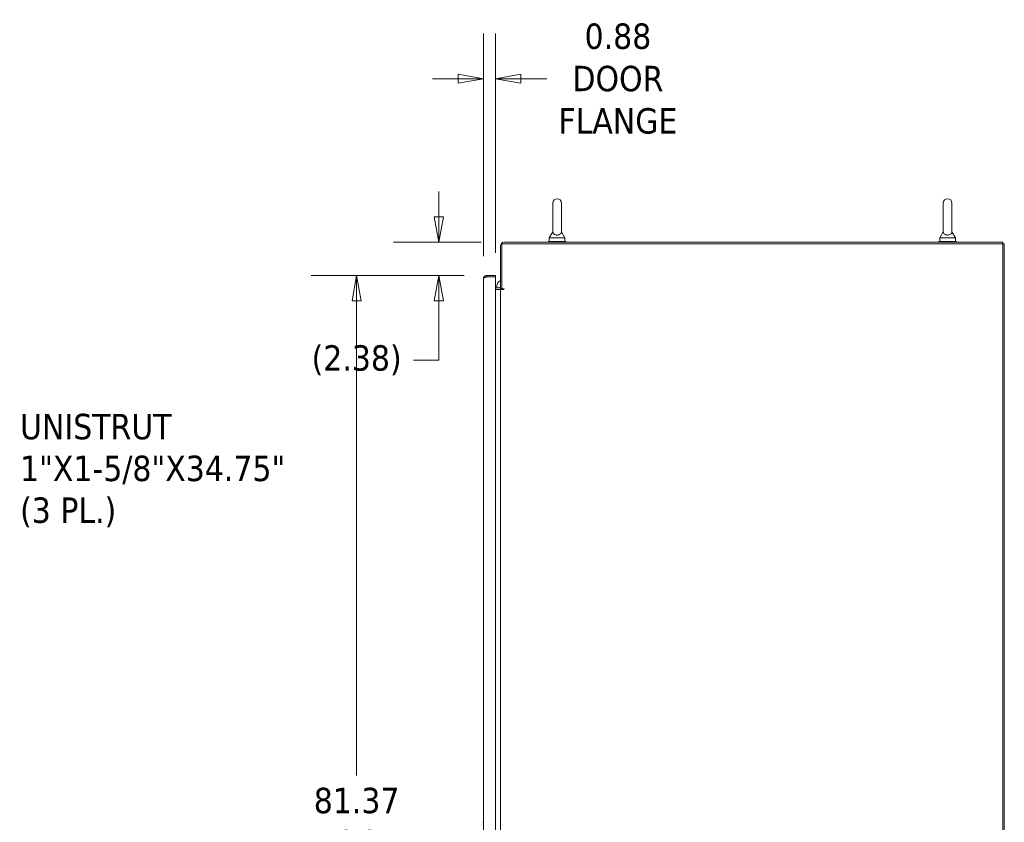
# Model space of a CAD drawing. Header units: inches. Extents: x 16 to 427, y 4 to 276.
# Tile 92 of 111: x 286 to 357, y 167 to 224. Entities that reach past the tile are written whole.
import ezdxf

# ---------------------------------------------------------------- set-up
doc = ezdxf.new("R2010")
doc.units = ezdxf.units.IN
doc.header["$LTSCALE"] = 26
doc.header["$MEASUREMENT"] = 0
doc.layers.get('0').update_dxf_attribs({"lineweight": 0})
for name, color, linetype, lineweight in [('Dimension (ANSI)', 7, 'Continuous', 5), ('Symbol (ANSI)', 7, 'Continuous', 5), ('Visible (ANSI)', 7, 'Continuous', 5)]:
    doc.layers.add(name, color=color, linetype=linetype, lineweight=lineweight)
doc.styles.add('ROMANS', font='tahoma.ttf')
doc.dimstyles.new('Default (ANSI)', dxfattribs={"dimscale": 26, "dimtxt": 0.07, "dimasz": 0.07, "dimexe": 0.125, "dimexo": 0.0625, "dimgap": 0.031496, "dimtad": 0, "dimtih": 1, "dimtoh": 1, "dimrnd": 1e-08, "dimzin": 0, "dimdsep": 46, "dimtxsty": 'ROMANS', "dimblk": 'Filled-1', "dimcen": 0.09, "dimdle": 0.393701, "dimclrd": 256, "dimclre": 256, "dimclrt": 256, "dimadec": 0, "dimazin": 0, "dimtfac": 0.928571, "dimtofl": 0, "dimtmove": 0, "dimatfit": 3, "dimfxl": 1, "dimtolj": 1, "dimtzin": 0, "dimlwd": -1, "dimlwe": -1, "dimarcsym": 0})
doc.dimstyles.new('Default (ANSI)$7', dxfattribs={"dimscale": 26, "dimtxt": 0.07, "dimasz": 0.098425, "dimexe": 0.125, "dimexo": 0.0625, "dimgap": 0.031496, "dimtad": 0, "dimtih": 1, "dimtoh": 1, "dimrnd": 1e-08, "dimzin": 0, "dimdsep": 46, "dimtxsty": 'ROMANS', "dimblk": 'Filled-1', "dimcen": 0.09, "dimdle": 0.393701, "dimclrd": 256, "dimclre": 256, "dimclrt": 256, "dimadec": 0, "dimazin": 0, "dimtfac": 0.928571, "dimtofl": 0, "dimtmove": 0, "dimatfit": 3, "dimfxl": 1, "dimtolj": 1, "dimtzin": 0, "dimlwd": -1, "dimlwe": -1, "dimarcsym": 0})

# ---------------------------------------------------------------- blocks, each defined once
blk = doc.blocks.new('Filled-1')
at = {"color": 0}
for p, q in [((0, 0), (-1, 0.179)), ((-1, 0.179), (-1, -0.179)), ((-1, 0), (0, 0)), ((-1, -0.179), (0, 0))]:
    blk.add_line(p, q, dxfattribs=at)
at = {"color": 0, "flags": 128}
blk.add_lwpolyline([(-1, -0.179), (0, 0), (-1, 0.179), (-1, -0.179)], dxfattribs=at)
at = {"color": 0}
blk.add_solid([(-1, -0.179), (0, 0), (-1, 0.179), (-1, -0.179)], dxfattribs=at)
blk = doc.blocks.new('*D21')
at = {"layer": 'Defpoints', "color": 0, "transparency": 16777216}
for p in [(310.161, 205.765), (319.493, 205.765), (319.493, 124.39)]:
    blk.add_point(p, dxfattribs=at)
at = {"layer": 'Dimension (ANSI)', "transparency": 16777216}
for p, q in [((317.868, 205.765), (306.911, 205.765)), ((310.161, 203.945), (310.161, 169.914)), ((310.161, 126.21), (310.161, 160.242)), ((317.868, 124.39), (306.911, 124.39))]:
    blk.add_line(p, q, dxfattribs=at)
at = {"layer": 'Dimension (ANSI)', "transparency": 16777216, "xscale": 1.820000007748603, "yscale": 1.820000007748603, "zscale": 1.820000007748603}
for p, rotation in [((310.161, 205.765), 90), ((310.161, 124.39), 270)]:
    blk.add_blockref('Filled-1', p, dxfattribs=dict(at, rotation=rotation))
at = {"layer": 'Dimension (ANSI)', "transparency": 16777216, "insert": (310.161, 165.078), "char_height": 1.82, "attachment_point": 5, "style": 'ROMANS'}
blk.add_mtext('\\A1;81.37\\PDOOR\\PHEIGHT', dxfattribs=at)
blk = doc.blocks.new('*D22')
at = {"layer": 'Defpoints', "color": 0, "transparency": 16777216}
for p in [(316.055, 208.14), (320.715, 208.14), (319.493, 205.765)]:
    blk.add_point(p, dxfattribs=at)
at = {"layer": 'Dimension (ANSI)', "transparency": 16777216}
for p, q in [((316.055, 209.96), (316.055, 211.78)), ((319.09, 208.14), (312.805, 208.14)), ((317.868, 205.765), (312.805, 205.765)), ((316.055, 203.945), (316.055, 199.686)), ((316.055, 199.686), (314.235, 199.686))]:
    blk.add_line(p, q, dxfattribs=at)
at = {"layer": 'Dimension (ANSI)', "transparency": 16777216, "xscale": 1.820000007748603, "yscale": 1.820000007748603, "zscale": 1.820000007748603}
for p, rotation in [((316.055, 208.14), 270), ((316.055, 205.765), 90)]:
    blk.add_blockref('Filled-1', p, dxfattribs=dict(at, rotation=rotation))
at = {"layer": 'Dimension (ANSI)', "transparency": 16777216, "insert": (310.161, 199.686), "char_height": 1.82, "attachment_point": 5, "style": 'ROMANS'}
blk.add_mtext('\\A1;(2.38)', dxfattribs=at)
blk = doc.blocks.new('*D23')
at = {"layer": 'Defpoints', "color": 0, "transparency": 16777216}
for p in [(319.25, 219.861), (319.25, 205.523), (320.125, 205.765)]:
    blk.add_point(p, dxfattribs=at)
at = {"layer": 'Dimension (ANSI)', "transparency": 16777216}
for p, q in [((319.25, 207.148), (319.25, 223.111)), ((320.125, 207.39), (320.125, 223.111)), ((317.43, 219.861), (315.61, 219.861)), ((321.945, 219.861), (323.81, 219.861))]:
    blk.add_line(p, q, dxfattribs=at)
at = {"layer": 'Dimension (ANSI)', "transparency": 16777216, "xscale": 1.820000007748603, "yscale": 1.820000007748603, "zscale": 1.820000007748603}
blk.add_blockref('Filled-1', (319.25, 219.861), dxfattribs=at)
at = {"layer": 'Dimension (ANSI)', "transparency": 16777216, "xscale": 1.820000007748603, "yscale": 1.820000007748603, "zscale": 1.820000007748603, "rotation": 180}
blk.add_blockref('Filled-1', (320.125, 219.861), dxfattribs=at)
at = {"layer": 'Dimension (ANSI)', "transparency": 16777216, "insert": (328.895, 219.861), "char_height": 1.82, "attachment_point": 5, "style": 'ROMANS'}
blk.add_mtext('\\A1;\\fTahoma|b0|i0;\\H1.8200;0.88\\P\\fTahoma|b0|i0;\\H1.8200;DOOR\\P\\fTahoma|b0|i0;\\H1.8200;FLANGE', dxfattribs=at)

msp = doc.modelspace()

# ---------------------------------------------------------------- linework, layer by layer
at = {"layer": 'Visible (ANSI)'}
for p, q in [((324.2252, 210.9528), (324.2252, 208.8928)), ((324.8452, 208.8928), (324.8452, 210.9528)), ((352.2252, 210.9528), (352.2252, 208.8928)), ((352.8452, 208.8928), (352.8452, 210.9528)), ((324.2252, 208.8928), (323.9752, 208.4528)), ((323.9752, 208.4528), (325.0952, 208.4528)), ((323.9752, 208.4528), (323.9752, 208.2028)), ((324.8452, 208.8928), (325.0952, 208.4528)), ((325.0952, 208.4528), (325.0952, 208.2028)), ((352.2252, 208.8928), (351.9752, 208.4528)), ((351.9752, 208.4528), (353.0952, 208.4528)), ((351.9752, 208.4528), (351.9752, 208.2028)), ((352.8452, 208.8928), (353.0952, 208.4528)), ((353.0952, 208.4528), (353.0952, 208.2028)), ((320.4727, 207.8977), (320.4727, 204.8163)), ((320.5747, 208.0383), (320.5747, 204.7966)), ((356.4957, 208.0383), (320.5747, 208.0383)), ((356.4957, 208.1403), (320.7153, 208.1403)), ((325.1602, 208.2028), (323.9102, 208.2028)), ((323.9102, 208.2028), (323.9102, 208.1403)), ((325.1602, 208.2028), (325.1602, 208.1403)), ((353.1602, 208.2028), (351.9102, 208.2028)), ((351.9102, 208.2028), (351.9102, 208.1403)), ((353.1602, 208.2028), (353.1602, 208.1403)), ((356.4957, 208.0383), (356.4957, 208.1403)), ((356.5977, 208.0383), (356.4957, 208.0383)), ((356.4957, 118.1173), (356.4957, 208.0383)), ((356.5977, 208.0383), (356.5977, 118.1173)), ((319.2504, 124.633), (319.2504, 205.5227)), ((320.1254, 205.7653), (319.493, 205.7653)), ((319.493, 205.6633), (319.493, 205.7653)), ((319.493, 205.6633), (320.1254, 205.6633)), ((319.493, 205.6626), (320.1254, 205.6626)), ((320.1254, 205.6633), (320.1254, 205.7653)), ((320.1254, 205.6626), (320.1254, 124.493)), ((320.1254, 204.8673), (320.3789, 204.8673)), ((320.1254, 204.7653), (320.3789, 204.7653)), ((320.3789, 204.7653), (320.4727, 204.7653)), ((320.4727, 204.8163), (320.5747, 204.8163)), ((320.4727, 125.3903), (320.4727, 204.7653)), ((320.7153, 204.7653), (320.4727, 204.7653)), ((320.5747, 204.7966), (320.7153, 204.7966)), ((319.206, 166.5664), (319.2504, 166.5664)), ((319.2504, 166.5664), (319.206, 166.5664)), ((319.2061, 166.5664), (319.2504, 166.5664))]:
    msp.add_line(p, q, dxfattribs=at)
for centre, radius, start, end in [((324.5352, 210.9528), 0.31, 0, 180), ((352.5352, 210.9528), 0.31, 0, 180), ((320.7153, 207.8977), 0.2426, 90, 180), ((320.7012, 204.9655), 0.5, 117.201404, 191.323854), ((320.3789, 204.9611), 0.0938, 270, 0), ((320.3789, 204.9611), 0.1958, 270, 312.314257), ((320.7153, 204.781), 0.0156, 270, 90)]:
    msp.add_arc(centre, radius, start, end, dxfattribs=at)
msp.add_ellipse((319.3347, 166.5664), major_axis=(-0.129, 0), ratio=0.0012735, start_param=6.2219218, end_param=6.2830041, dxfattribs=at)
for points, knots in [([(324.8452, 208.8928), (324.8452, 208.8928), (324.8453, 208.8891), (324.8441, 208.8677), (324.8418, 208.8472), (324.8236, 208.7954), (324.8051, 208.7652), (324.7538, 208.7192), (324.7261, 208.7016), (324.6646, 208.6763), (324.633, 208.6677), (324.5677, 208.6583), (324.5353, 208.6571), (324.472, 208.6616), (324.4422, 208.6669), (324.3847, 208.6837), (324.3581, 208.6953), (324.3079, 208.7254), (324.2862, 208.7446), (324.2468, 208.7935), (324.2359, 208.8222), (324.2259, 208.8647), (324.2253, 208.883), (324.2252, 208.8919), (324.2252, 208.8928), (324.2252, 208.8928)], [0, 0, 0, 0, 0.06292404, 0.06292404, 0.14907055, 0.14907055, 0.25610509, 0.25610509, 0.336116, 0.336116, 0.40328218, 0.40328218, 0.46536928, 0.46536928, 0.52564713, 0.52564713, 0.59143372, 0.59143372, 0.67079373, 0.67079373, 0.78259067, 0.78259067, 0.8847232, 0.8847232, 0.91423809, 0.91423809, 0.91423809, 0.91423809]), ([(352.8452, 208.8928), (352.8452, 208.8928), (352.8453, 208.8891), (352.8441, 208.8677), (352.8418, 208.8472), (352.8236, 208.7954), (352.8051, 208.7652), (352.7538, 208.7192), (352.7261, 208.7016), (352.6646, 208.6763), (352.633, 208.6677), (352.5677, 208.6583), (352.5353, 208.6571), (352.472, 208.6616), (352.4422, 208.6669), (352.3847, 208.6837), (352.3581, 208.6953), (352.3079, 208.7254), (352.2862, 208.7446), (352.2468, 208.7935), (352.2359, 208.8222), (352.2259, 208.8647), (352.2253, 208.883), (352.2252, 208.8919), (352.2252, 208.8928), (352.2252, 208.8928)], [0, 0, 0, 0, 0.06292404, 0.06292404, 0.14907055, 0.14907055, 0.25610509, 0.25610509, 0.336116, 0.336116, 0.40328218, 0.40328218, 0.46536928, 0.46536928, 0.52564713, 0.52564713, 0.59143372, 0.59143372, 0.67079373, 0.67079373, 0.78259067, 0.78259067, 0.8847232, 0.8847232, 0.91423809, 0.91423809, 0.91423809, 0.91423809]), ([(319.493, 205.7653), (319.4212, 205.7653), (319.35, 205.7315), (319.3047, 205.6757), (319.2699, 205.6328), (319.2504, 205.5779), (319.2504, 205.5227)], [0, 0, 0, 0, 0.8887074, 0.8887074, 0.8887074, 1.5707963, 1.5707963, 1.5707963, 1.5707963]), ([(319.2504, 205.5227), (319.2504, 205.5491), (319.2843, 205.5755), (319.3401, 205.6019), (319.3829, 205.6221), (319.4379, 205.6424), (319.493, 205.6626)], [0, 0, 0, 0, 0.8887074, 0.8887074, 0.8887074, 1.5707963, 1.5707963, 1.5707963, 1.5707963]), ([(319.3989, 205.627), (319.4052, 205.6328), (319.412, 205.638), (319.4193, 205.6424), (319.4413, 205.656), (319.4672, 205.6633), (319.493, 205.6633)], [0.83656317, 0.83656317, 0.83656317, 0.83656317, 1.01853754, 1.01853754, 1.01853754, 1.57079633, 1.57079633, 1.57079633, 1.57079633])]:
    msp.add_open_spline(points, degree=3, knots=knots, dxfattribs=at)
msp.add_open_spline([(319.206, 166.5664), (319.206, 166.5664), (319.206, 166.5664), (319.2061, 166.5664)], degree=3, dxfattribs=at)

# ---------------------------------------------------------------- texts
at = {"layer": 'Symbol (ANSI)', "insert": (286.0312, 191.771), "char_height": 1.82, "width": 19.468395, "attachment_point": 4, "line_spacing_factor": 0.987884, "style": 'ROMANS'}
msp.add_mtext('{\\fTahoma|b0|i0;UNISTRUT\\P\\fTahoma|b0|i0;1"X1-5/8"X34.75"\\P\\fTahoma|b0|i0;(3 PL.)}', dxfattribs=at)

# ---------------------------------------------------------------- dimensions: what is measured, and where the dimension line sits
at = {"layer": 'Dimension (ANSI)'}
for base, p1, p2, angle, text, override, picture, middle in [((319.2504135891, 219.8608652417), (320.1254135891, 205.7653390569), (319.2504135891, 205.5227140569), 180, '\\fTahoma|b0|i0;\\H1.8200;<>\\P\\fTahoma|b0|i0;\\H1.8200;DOOR\\P\\fTahoma|b0|i0;\\H1.8200;FLANGE', {"dimgap": 0.031496, "dimtih": 0, "dimtoh": 0, "dimdec": 2, "dimtol": 0, "dimlim": 0, "dimtp": 0, "dimtm": 0, "dimtdec": 2, "dimatfit": 1}, '*D23', (328.894661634, 219.8608652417)), ((316.0545852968, 208.1403390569), (319.4930385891, 205.7653390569), (320.7152885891, 208.1403390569), 90, '(<>)', {"dimgap": 0.031496, "dimdec": 2, "dimtol": 0, "dimlim": 0, "dimtp": 0, "dimtm": 0, "dimtdec": 2, "dimatfit": 1}, '*D22', (310.1607111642, 199.6856072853)), ((310.1607111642, 205.7653390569), (319.4930385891, 124.3903390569), (319.4930385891, 205.7653390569), 90, '<>\\PDOOR\\PHEIGHT', {"dimgap": 0.031496, "dimdec": 2, "dimtol": 0, "dimlim": 0, "dimtp": 0, "dimtm": 0, "dimtdec": 2, "dimatfit": 1}, '*D21', (310.1607111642, 165.0778390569))]:
    dim = msp.add_linear_dim(base=base, p1=p1, p2=p2, angle=angle, text=text, dimstyle='Default (ANSI)', override=override, dxfattribs=at)
    dim.commit()
    dim.dimension.update_dxf_attribs({"geometry": picture, "text_midpoint": middle, "dimtype": 160})

# ---------------------------------------------------------------- leaders
at = {"layer": 'Symbol (ANSI)', "annotation_type": 0, "has_hookline": 1, "hookline_direction": 0, "text_width": 19.0617}
msp.add_leader([(271.4532, 202.3673), (282.6533, 191.771), (285.2123, 191.771)], dimstyle='Default (ANSI)$7', override={"dimtad": 0}, dxfattribs=at)

doc.saveas('drawing.dxf')
